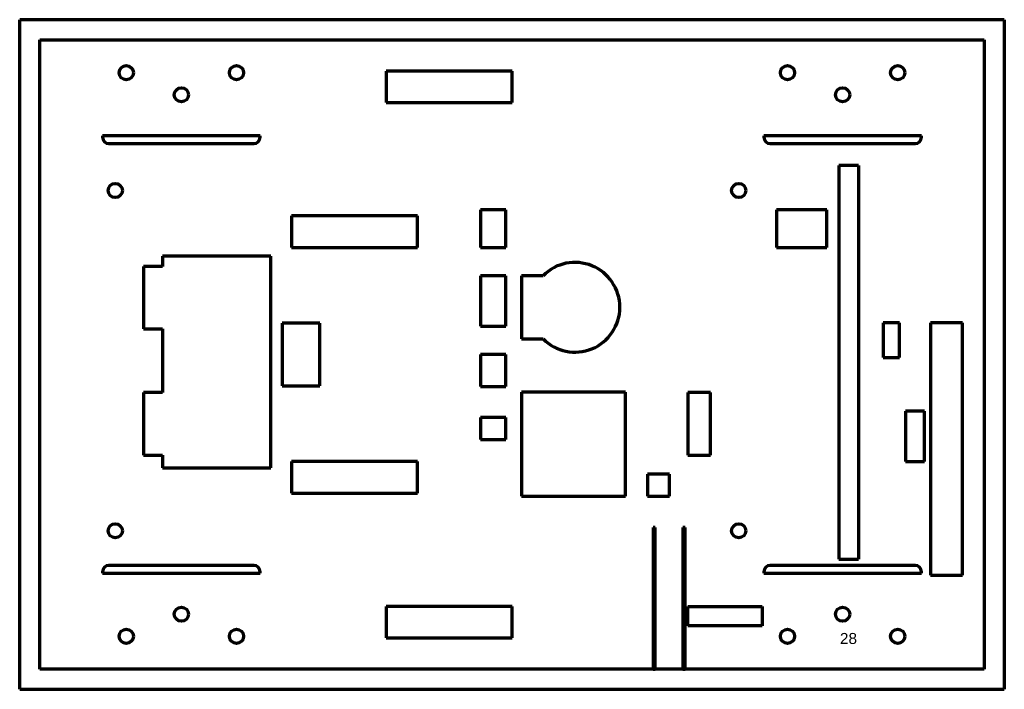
# Model space of a CAD drawing. Header units: millimetres. Extents: x 57 to 370, y 32 to 244.
import ezdxf

# ---------------------------------------------------------------- set-up
doc = ezdxf.new("R2010")
doc.units = ezdxf.units.MM
doc.layers.add('1', color=7, linetype='Continuous', true_color=0xffffff)
doc.styles.add('Arial', font='Arial')

msp = doc.modelspace()

# ---------------------------------------------------------------- linework, layer by layer
at = {"layer": '1', "color": 8, "linetype": 'Continuous', "lineweight": 70}
for p, q in [((57.239148, 31.545699), (57.239148, 244.245699)), ((369.939148, 244.245699), (57.239148, 244.245699)), ((369.939148, 244.245699), (369.939148, 31.545699)), ((57.239148, 31.545699), (369.939148, 31.545699))]:
    msp.add_line(p, q, dxfattribs=at)
at = {"layer": '1', "color": 175, "linetype": 'Continuous', "lineweight": 70}
for p, q in [((63.589148, 237.895699), (363.589148, 237.895699)), ((63.589148, 37.895699), (63.589148, 237.895699)), ((363.589148, 237.895699), (363.589148, 37.895699)), ((173.589148, 227.895699), (173.589148, 217.895699)), ((213.589148, 227.895699), (173.589148, 227.895699)), ((213.589148, 217.895699), (213.589148, 227.895699)), ((173.589148, 217.895699), (213.589148, 217.895699)), ((83.589148, 207.395699), (83.589148, 206.895699)), ((133.589148, 207.395699), (83.589148, 207.395699)), ((133.589148, 206.895699), (133.589148, 207.395699)), ((293.589148, 207.395699), (293.589148, 206.895699)), ((343.589148, 207.395699), (293.589148, 207.395699)), ((343.589148, 206.895699), (343.589148, 207.395699)), ((85.589148, 204.895699), (131.589148, 204.895699)), ((295.589148, 204.895699), (341.589148, 204.895699)), ((317.389148, 197.895699), (317.389148, 72.895699)), ((323.589148, 197.895699), (317.389148, 197.895699)), ((323.589148, 197.895699), (323.589148, 72.895699)), ((143.589148, 181.895699), (143.589148, 171.895699)), ((183.589148, 181.895699), (143.589148, 181.895699)), ((183.589148, 171.895699), (183.589148, 181.895699)), ((203.589148, 183.895699), (203.589148, 171.895699)), ((211.589148, 183.895699), (203.589148, 183.895699)), ((211.589148, 171.895699), (211.589148, 183.895699)), ((297.589148, 183.895699), (297.589148, 171.895699)), ((313.589148, 183.895699), (297.589148, 183.895699)), ((313.589148, 171.895699), (313.589148, 183.895699)), ((102.589148, 169.095699), (102.589148, 165.895699)), ((136.989148, 169.095699), (102.589148, 169.095699)), ((136.989148, 101.895699), (136.989148, 169.095699)), ((143.589148, 171.895699), (183.589148, 171.895699)), ((203.589148, 171.895699), (211.589148, 171.895699)), ((297.589148, 171.895699), (313.589148, 171.895699)), ((96.589148, 165.895699), (96.589148, 145.995699)), ((102.589148, 165.895699), (96.589148, 165.895699)), ((203.589148, 162.895699), (203.589148, 146.895699)), ((211.589148, 162.895699), (203.589148, 162.895699)), ((211.589148, 146.895699), (211.589148, 162.895699)), ((216.589148, 162.895699), (216.589148, 142.895699)), ((223.437178, 162.895699), (216.589148, 162.895699)), ((140.589148, 147.895699), (140.589148, 127.895699)), ((152.589148, 147.895699), (140.589148, 147.895699)), ((152.589148, 127.895699), (152.589148, 147.895699)), ((331.489148, 147.995699), (331.489148, 136.995699)), ((336.689148, 147.995699), (331.489148, 147.995699)), ((336.689148, 136.995699), (336.689148, 147.995699)), ((346.489148, 147.995699), (346.489148, 67.795699)), ((356.689148, 147.995699), (346.489148, 147.995699)), ((356.689148, 67.795699), (356.689148, 147.995699)), ((96.589148, 145.995699), (102.589148, 145.995699)), ((102.589148, 145.995699), (102.589148, 125.795699)), ((203.589148, 146.895699), (211.589148, 146.895699)), ((216.589148, 142.895699), (223.437178, 142.895699)), ((203.589148, 137.895699), (203.589148, 127.695699)), ((211.589148, 137.895699), (203.589148, 137.895699)), ((211.589148, 127.695699), (211.589148, 137.895699)), ((331.489148, 136.995699), (336.689148, 136.995699)), ((102.589148, 125.795699), (96.589148, 125.795699)), ((96.589148, 125.795699), (96.589148, 105.895699)), ((140.589148, 127.895699), (152.589148, 127.895699)), ((203.589148, 127.695699), (211.589148, 127.695699)), ((216.589148, 125.895699), (216.589148, 92.895699)), ((249.589148, 125.895699), (216.589148, 125.895699)), ((249.589148, 92.895699), (249.589148, 125.895699)), ((269.389148, 125.795699), (269.389148, 105.895699)), ((276.589148, 125.795699), (269.389148, 125.795699)), ((276.589148, 105.895699), (276.589148, 125.795699)), ((338.589148, 119.895699), (338.589148, 103.895699)), ((344.589148, 119.895699), (338.589148, 119.895699)), ((344.589148, 103.895699), (344.589148, 119.895699)), ((203.589148, 117.895699), (203.589148, 110.895699)), ((211.589148, 117.895699), (203.589148, 117.895699)), ((211.589148, 110.895699), (211.589148, 117.895699)), ((203.589148, 110.895699), (211.589148, 110.895699)), ((96.589148, 105.895699), (102.589148, 105.895699)), ((102.589148, 105.895699), (102.589148, 101.895699)), ((143.589148, 103.895699), (143.589148, 93.895699)), ((183.589148, 103.895699), (143.589148, 103.895699)), ((183.589148, 93.895699), (183.589148, 103.895699)), ((269.389148, 105.895699), (276.589148, 105.895699)), ((338.589148, 103.895699), (344.589148, 103.895699)), ((102.589148, 101.895699), (136.989148, 101.895699)), ((256.589148, 99.895699), (256.589148, 92.895699)), ((263.589148, 99.895699), (256.589148, 99.895699)), ((263.589148, 92.895699), (263.589148, 99.895699)), ((143.589148, 93.895699), (183.589148, 93.895699)), ((216.589148, 92.895699), (249.589148, 92.895699)), ((256.589148, 92.895699), (263.589148, 92.895699)), ((259.089148, 82.895699), (258.389148, 82.895699)), ((258.389148, 82.895699), (258.389148, 37.895699)), ((259.089148, 37.895699), (259.089148, 82.895699)), ((267.889148, 82.895699), (267.889148, 37.895699)), ((268.589148, 82.895699), (267.889148, 82.895699)), ((268.589148, 37.895699), (268.589148, 82.895699)), ((317.389148, 72.895699), (323.589148, 72.895699)), ((83.589148, 68.895699), (83.589148, 68.395699)), ((131.589148, 70.895699), (85.589148, 70.895699)), ((133.589148, 68.395699), (133.589148, 68.895699)), ((293.589148, 68.895699), (293.589148, 68.395699)), ((341.589148, 70.895699), (295.589148, 70.895699)), ((343.589148, 68.395699), (343.589148, 68.895699)), ((83.589148, 68.395699), (133.589148, 68.395699)), ((293.589148, 68.395699), (343.589148, 68.395699)), ((346.489148, 67.795699), (356.689148, 67.795699)), ((173.589148, 57.895699), (173.589148, 47.895699)), ((213.589148, 57.895699), (173.589148, 57.895699)), ((213.589148, 47.895699), (213.589148, 57.895699)), ((269.389148, 51.695699), (269.389148, 57.895699)), ((269.389148, 57.895699), (293.089148, 57.895699)), ((293.089148, 57.895699), (293.089148, 51.695699)), ((293.089148, 51.695699), (269.389148, 51.695699)), ((173.589148, 47.895699), (213.589148, 47.895699)), ((258.389148, 37.895699), (63.589148, 37.895699)), ((267.889148, 37.895699), (259.089148, 37.895699)), ((363.589148, 37.895699), (268.589148, 37.895699))]:
    msp.add_line(p, q, dxfattribs=at)
at = {"layer": '1', "color": 173, "linetype": 'Continuous', "lineweight": 70}
for p, q in [((258.389148, 37.895699), (259.089148, 37.895699)), ((267.889148, 37.895699), (268.589148, 37.895699))]:
    msp.add_line(p, q, dxfattribs=at)
at = {"layer": '1', "color": 175, "linetype": 'Continuous', "lineweight": 70}
for centre in [(91.089148, 227.395699), (126.089148, 227.395699), (301.089148, 227.395699), (336.089148, 227.395699), (108.589148, 220.395699), (318.589148, 220.395699), (87.589148, 189.995699), (285.589148, 189.995699), (87.589148, 81.895699), (285.589148, 81.895699), (108.589148, 55.395699), (318.589148, 55.395699), (91.089148, 48.395699), (126.089148, 48.395699), (301.089148, 48.395699), (336.089148, 48.395699)]:
    msp.add_circle(centre, 2.25, dxfattribs=at)
for centre, radius, start, end in [((85.589148, 206.895699), 2, 180, 270), ((131.589148, 206.895699), 2, 270, 0), ((295.589148, 206.895699), 2, 180, 270), ((341.589148, 206.895699), 2, 270, 0), ((233.589148, 152.895699), 14.25, 224.567929, 135.432071), ((85.589148, 68.895699), 2, 90, 180), ((131.589148, 68.895699), 2, 0, 90), ((295.589148, 68.895699), 2, 90, 180), ((341.589148, 68.895699), 2, 0, 90)]:
    msp.add_arc(centre, radius, start, end, dxfattribs=at)

# ---------------------------------------------------------------- texts
at = {"layer": '1', "color": 18, "linetype": 'Continuous', "lineweight": 13, "insert": (317.727928, 33.667996), "char_height": 3.5, "attachment_point": 7, "line_spacing_factor": 1.047437, "style": 'Arial'}
msp.add_mtext('\\fArial|b0|i0;\\W1.0000;28\\P\\P ', dxfattribs=at)

doc.saveas('drawing.dxf')
